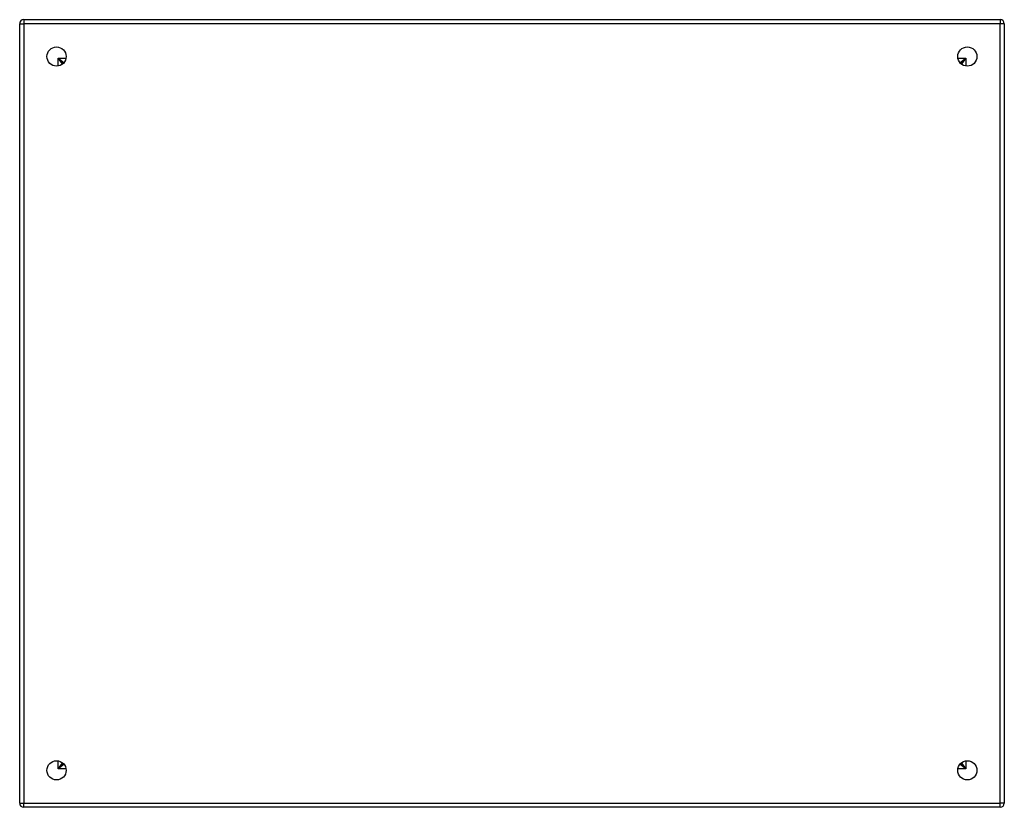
# Model space of a CAD drawing. Header units: inches. Extents: x 16.5 to 36.5, y 6 to 22.
import ezdxf

# ---------------------------------------------------------------- set-up
doc = ezdxf.new("R2010")
doc.units = ezdxf.units.IN
doc.header["$MEASUREMENT"] = 0
doc.layers.add('Visible Edges(ANSI)', color=7, linetype='Continuous', lineweight=25)
doc.layers.add('Visible Tangent Edges(ANSI)', color=7, linetype='Continuous', lineweight=25)

msp = doc.modelspace()

# ---------------------------------------------------------------- linework, layer by layer
at = {"layer": 'Visible Edges(ANSI)'}
for p, q in [((16.465, 6.039), (16.465, 21.871)), ((16.549, 21.955), (36.381, 21.955)), ((36.465, 21.871), (36.465, 6.039)), ((17.332, 21.057), (17.332, 21.048)), ((17.372, 21.088), (17.363, 21.088)), ((35.568, 21.088), (35.559, 21.088)), ((35.599, 21.057), (35.599, 21.048)), ((17.332, 6.861), (17.332, 6.852)), ((17.363, 6.821), (17.372, 6.821)), ((35.559, 6.821), (35.568, 6.821)), ((35.599, 6.861), (35.599, 6.852)), ((36.381, 5.955), (16.549, 5.955))]:
    msp.add_line(p, q, dxfattribs=at)
for centre in [(17.215, 21.205), (35.715, 21.205), (17.215, 6.705), (35.715, 6.705)]:
    msp.add_circle(centre, 0.195, dxfattribs=at)
for centre, radius, start, end in [((16.549, 21.871), 0.084, 90, 180), ((36.381, 21.871), 0.084, 0, 90), ((17.363, 21.057), 0.031, 90, 180), ((35.568, 21.057), 0.031, 0, 90), ((17.363, 6.852), 0.031, 180, 270), ((35.568, 6.852), 0.031, 270, 0), ((16.549, 6.039), 0.084, 180, 270), ((36.381, 6.039), 0.084, 270, 0)]:
    msp.add_arc(centre, radius, start, end, dxfattribs=at)
at = {"layer": 'Visible Tangent Edges(ANSI)'}
for p, q in [((16.465, 21.871), (16.549, 21.871)), ((16.549, 21.955), (16.549, 21.871)), ((36.381, 21.871), (16.549, 21.871)), ((16.549, 21.871), (16.549, 6.039)), ((36.381, 21.955), (36.381, 21.871)), ((36.465, 21.871), (36.381, 21.871)), ((36.381, 6.039), (36.381, 21.871)), ((17.248, 21.172), (17.363, 21.088)), ((17.332, 21.057), (17.248, 21.172)), ((17.248, 21.172), (17.408, 21.172)), ((17.248, 21.012), (17.248, 21.172)), ((35.523, 21.172), (35.683, 21.172)), ((35.568, 21.088), (35.683, 21.172)), ((35.683, 21.172), (35.599, 21.057)), ((35.683, 21.172), (35.683, 21.012)), ((17.248, 6.737), (17.248, 6.897)), ((17.248, 6.737), (17.332, 6.852)), ((17.363, 6.821), (17.248, 6.737)), ((35.683, 6.737), (35.568, 6.821)), ((35.599, 6.852), (35.683, 6.737)), ((35.683, 6.897), (35.683, 6.737)), ((17.408, 6.737), (17.248, 6.737)), ((35.683, 6.737), (35.523, 6.737)), ((16.465, 6.039), (16.549, 6.039)), ((16.549, 5.955), (16.549, 6.039)), ((16.549, 6.039), (36.381, 6.039)), ((36.465, 6.039), (36.381, 6.039)), ((36.381, 5.955), (36.381, 6.039))]:
    msp.add_line(p, q, dxfattribs=at)

doc.saveas('drawing.dxf')
